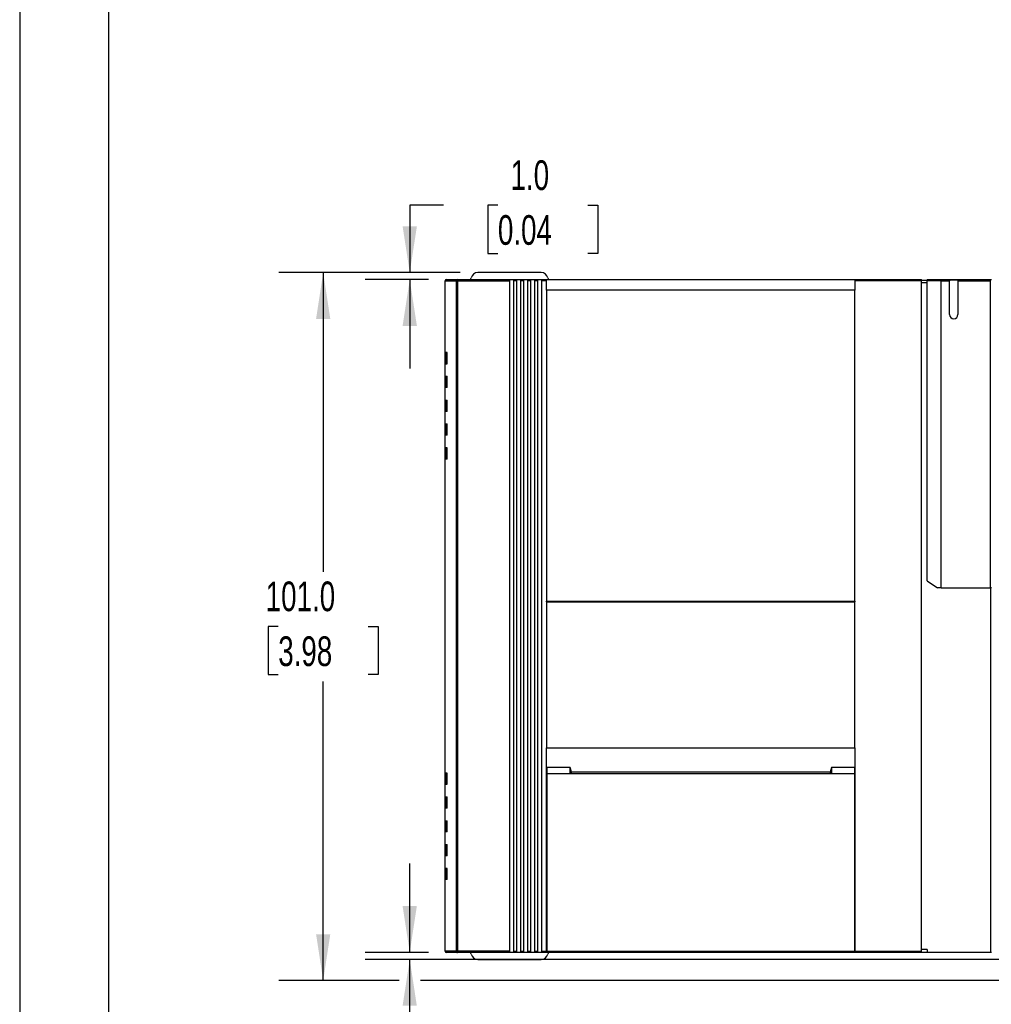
# Model space of a CAD drawing. Header units: millimetres. Extents: x 0 to 559, y 0 to 432.
# Tile 2 of 17: x 0 to 139, y 75 to 216. Entities that reach past the tile are written whole.
import ezdxf

# ---------------------------------------------------------------- set-up
doc = ezdxf.new("R2010")
doc.units = ezdxf.units.MM
doc.header["$LTSCALE"] = 2
doc.layers.add('DIMENSIONS', color=140, linetype='Continuous', lineweight=25)
doc.layers.add('TEXT', color=140, linetype='Continuous', lineweight=25)
doc.styles.add('SLDTEXTSTYLE0', font='TXT', dxfattribs={"width": 0.7})
doc.dimstyles.new('SLDDIMSTYLE0', dxfattribs={"dimtxt": 4.316016, "dimasz": 6.604, "dimexe": 0, "dimexo": 0.0625, "dimgap": 1.079004, "dimtad": 0, "dimtih": 1, "dimtoh": 1, "dimrnd": 1e-09, "dimzin": 4, "dimdsep": 46, "dimtxsty": 'SLDTEXTSTYLE0', "dimsah": 1, "dimcen": 0.09, "dimadec": 0, "dimazin": 1, "dimtfac": 1, "dimtofl": 0, "dimtmove": 0, "dimatfit": 3, "dimfxl": 0, "dimfrac": 2, "dimtolj": 1, "dimtzin": 12, "dimarcsym": 0})
doc.dimstyles.new('SLDDIMSTYLE1', dxfattribs={"dimtxt": 4.316016, "dimasz": 6.604, "dimexe": 0, "dimexo": 0.0625, "dimgap": 1.079004, "dimtad": 0, "dimtih": 1, "dimtoh": 1, "dimrnd": 1e-09, "dimzin": 4, "dimdsep": 46, "dimtxsty": 'SLDTEXTSTYLE0', "dimsah": 1, "dimcen": 0.09, "dimadec": 0, "dimazin": 1, "dimtfac": 1, "dimtmove": 0, "dimatfit": 0, "dimfxl": 0, "dimfrac": 2, "dimtolj": 1, "dimtzin": 12, "dimarcsym": 0})

# ---------------------------------------------------------------- blocks, each defined once
blk = doc.blocks.new('_D')
at = {"layer": 'DIMENSIONS'}
for p, q in [((62.86, 179.83), (36.97, 179.83)), ((43.32, 179.83), (43.32, 137.15)), ((36.9, 129.33), (35.45, 129.33)), ((35.45, 129.33), (35.45, 122.47)), ((49.73, 129.33), (51.18, 129.33)), ((51.18, 129.33), (51.18, 122.47)), ((35.45, 122.47), (36.9, 122.47)), ((51.18, 122.47), (49.73, 122.47)), ((43.32, 78.83), (43.32, 121.5)), ((54.14, 78.83), (36.97, 78.83)), ((152.16, 78.83), (57.19, 78.83))]:
    blk.add_line(p, q, dxfattribs=at)
for points in [[(43.32, 179.83), (42.3, 173.22), (44.33, 173.22)], [(43.32, 78.83), (44.33, 85.43), (42.3, 85.43)]]:
    blk.add_solid(points, dxfattribs=at)
at = {"layer": 'DIMENSIONS', "char_height": 4.233, "attachment_point": 1, "style": 'SLDTEXTSTYLE0'}
for s, insert in [('101.0', (35.11, 135.75)), ('3.98', (36.9, 127.92))]:
    blk.add_mtext(s, dxfattribs=dict(at, insert=insert))
blk = doc.blocks.new('_D_1')
at = {"layer": 'DIMENSIONS'}
for p, q in [((55.67, 82.83), (55.67, 95.53)), ((58.36, 82.83), (49.32, 82.83)), ((147.92, 81.83), (49.32, 81.83)), ((55.67, 63.31), (55.67, 81.83)), ((61.88, 63.31), (55.67, 63.31)), ((69.67, 63.31), (68.22, 63.31)), ((68.22, 63.31), (68.22, 56.45)), ((82.49, 63.31), (83.94, 63.31)), ((83.94, 63.31), (83.94, 56.45)), ((68.22, 56.45), (69.67, 56.45)), ((83.94, 56.45), (82.49, 56.45))]:
    blk.add_line(p, q, dxfattribs=at)
for points in [[(55.67, 82.83), (56.68, 89.43), (54.65, 89.43)], [(55.67, 81.83), (54.65, 75.22), (56.68, 75.22)]]:
    blk.add_solid(points, dxfattribs=at)
at = {"layer": 'DIMENSIONS', "char_height": 4.233, "attachment_point": 1, "style": 'SLDTEXTSTYLE0'}
for s, insert in [('1.0', (71.46, 69.73)), ('0.04', (69.67, 61.91))]:
    blk.add_mtext(s, dxfattribs=dict(at, insert=insert))
blk = doc.blocks.new('_D_3')
at = {"layer": 'DIMENSIONS'}
for p, q in [((60.47, 189.42), (55.67, 189.42)), ((55.67, 189.42), (55.67, 179.83)), ((68.25, 189.42), (66.8, 189.42)), ((66.8, 189.42), (66.8, 182.56)), ((81.08, 189.42), (82.52, 189.42)), ((82.52, 189.42), (82.52, 182.56)), ((66.8, 182.56), (68.25, 182.56)), ((82.52, 182.56), (81.08, 182.56)), ((62.86, 179.83), (49.32, 179.83)), ((58.36, 178.83), (49.32, 178.83)), ((55.67, 178.83), (55.67, 166.13))]:
    blk.add_line(p, q, dxfattribs=at)
for points in [[(55.67, 179.83), (56.69, 186.43), (54.65, 186.43)], [(55.67, 178.83), (54.65, 172.22), (56.69, 172.22)]]:
    blk.add_solid(points, dxfattribs=at)
at = {"layer": 'DIMENSIONS', "char_height": 4.233, "attachment_point": 1, "style": 'SLDTEXTSTYLE0'}
for s, insert in [('1.0', (70.05, 195.84)), ('0.04', (68.25, 188.02))]:
    blk.add_mtext(s, dxfattribs=dict(at, insert=insert))

msp = doc.modelspace()

# ---------------------------------------------------------------- linework, layer by layer
at = {"color": 7, "linetype": 'Continuous'}
msp.add_line((0.005, 431.805), (0.005, 0.005), dxfattribs=at)
for p, q in [((74.405, 179.826), (65.405, 179.826)), ((60.705, 178.626), (62.278, 178.626)), ((60.705, 168.426), (60.705, 178.626)), ((60.905, 178.826), (62.475, 178.826)), ((62.278, 178.626), (62.278, 83.026)), ((62.278, 178.626), (62.346, 178.626)), ((62.346, 178.626), (62.475, 178.626)), ((62.475, 178.826), (62.475, 178.626)), ((62.475, 178.826), (69.955, 178.826)), ((62.475, 178.626), (62.475, 83.026)), ((62.475, 178.626), (69.955, 178.626)), ((69.955, 178.626), (69.955, 178.826)), ((69.955, 178.826), (70.455, 178.826)), ((69.955, 83.026), (69.955, 178.626)), ((70.455, 178.826), (70.455, 178.626)), ((70.455, 178.826), (70.955, 178.826)), ((70.455, 178.626), (70.455, 83.026)), ((70.955, 178.626), (70.455, 178.626)), ((70.955, 178.626), (70.955, 178.826)), ((70.955, 178.826), (71.455, 178.826)), ((70.955, 83.026), (70.955, 178.626)), ((71.455, 178.826), (71.455, 178.626)), ((71.455, 178.826), (71.955, 178.826)), ((71.455, 178.626), (71.455, 83.026)), ((71.955, 178.626), (71.455, 178.626)), ((71.955, 178.626), (71.955, 178.826)), ((71.955, 178.826), (72.455, 178.826)), ((71.955, 83.026), (71.955, 178.626)), ((72.455, 178.826), (72.455, 178.626)), ((72.455, 178.826), (72.955, 178.826)), ((72.455, 178.626), (72.455, 83.026)), ((72.955, 178.626), (72.455, 178.626)), ((72.955, 178.626), (72.955, 178.826)), ((72.955, 178.826), (73.455, 178.826)), ((72.955, 83.026), (72.955, 178.626)), ((73.455, 178.826), (73.455, 178.626)), ((73.455, 178.826), (73.955, 178.826)), ((73.455, 178.626), (73.455, 83.026)), ((73.955, 178.626), (73.455, 178.626)), ((73.955, 178.626), (73.955, 178.826)), ((73.955, 178.826), (74.455, 178.826)), ((73.955, 83.026), (73.955, 178.626)), ((74.455, 178.826), (74.455, 178.626)), ((74.455, 178.826), (75.205, 178.826)), ((74.455, 178.626), (74.455, 83.026)), ((75.205, 178.626), (74.455, 178.626)), ((75.205, 177.326), (75.205, 178.826)), ((75.205, 178.826), (119.205, 178.826)), ((119.205, 178.826), (119.205, 177.326)), ((119.205, 178.826), (128.705, 178.826)), ((128.705, 178.626), (119.205, 178.626)), ((128.705, 178.626), (128.705, 178.826)), ((128.705, 178.763), (129.505, 178.763)), ((128.705, 83.026), (128.705, 178.626)), ((128.705, 178.426), (129.505, 178.426)), ((129.505, 178.826), (131.552, 178.826)), ((131.505, 178.626), (129.505, 178.626)), ((129.505, 135.826), (129.505, 178.626)), ((131.505, 134.826), (131.505, 178.626)), ((131.505, 178.626), (132.705, 178.626)), ((131.552, 178.826), (132.705, 178.826)), ((132.705, 178.826), (132.705, 178.626)), ((132.705, 178.826), (133.905, 178.826)), ((132.705, 178.768), (133.905, 178.768)), ((132.705, 173.826), (132.705, 178.626)), ((133.905, 178.826), (133.905, 178.626)), ((133.905, 178.826), (138.647, 178.826)), ((133.905, 178.626), (138.532, 178.626)), ((133.905, 178.626), (133.905, 173.826)), ((138.532, 134.826), (138.532, 178.626)), ((138.647, 178.826), (138.705, 178.826)), ((75.205, 177.326), (75.205, 132.957)), ((119.205, 177.326), (75.205, 177.326)), ((119.205, 132.957), (119.205, 177.326)), ((61.005, 168.426), (60.705, 168.426)), ((60.705, 166.826), (60.705, 168.426)), ((60.805, 168.426), (60.805, 166.826)), ((61.005, 166.826), (61.005, 168.426)), ((60.705, 165.026), (60.705, 166.826)), ((60.705, 166.826), (61.005, 166.826)), ((60.705, 165.026), (61.005, 165.026)), ((60.705, 163.426), (60.705, 165.026)), ((60.805, 165.026), (60.805, 163.426)), ((61.005, 163.426), (61.005, 165.026)), ((60.705, 161.626), (60.705, 163.426)), ((61.005, 163.426), (60.705, 163.426)), ((60.705, 161.626), (61.005, 161.626)), ((60.705, 160.026), (60.705, 161.626)), ((60.805, 161.626), (60.805, 160.026)), ((61.005, 160.026), (61.005, 161.626)), ((60.705, 158.226), (60.705, 160.026)), ((61.005, 160.026), (60.705, 160.026)), ((60.705, 158.226), (61.005, 158.226)), ((60.705, 156.626), (60.705, 158.226)), ((60.805, 158.226), (60.805, 156.626)), ((61.005, 156.626), (61.005, 158.226)), ((60.705, 154.826), (60.705, 156.626)), ((61.005, 156.626), (60.705, 156.626)), ((61.005, 154.826), (60.705, 154.826)), ((60.705, 153.226), (60.705, 154.826)), ((60.805, 154.826), (60.805, 153.226)), ((61.005, 153.226), (61.005, 154.826)), ((60.705, 108.426), (60.705, 153.226)), ((61.005, 153.226), (60.705, 153.226)), ((129.505, 135.826), (131.005, 134.826)), ((131.505, 134.826), (131.005, 134.826)), ((131.505, 134.826), (138.532, 134.826)), ((138.676, 134.826), (138.532, 134.826)), ((138.555, 134.826), (138.555, 82.826)), ((75.205, 132.957), (119.205, 132.957)), ((75.205, 132.826), (75.205, 132.957)), ((75.205, 132.826), (119.205, 132.826)), ((75.205, 132.826), (75.205, 112.026)), ((119.205, 132.957), (119.205, 132.826)), ((119.205, 112.026), (119.205, 132.826)), ((75.205, 112.026), (119.205, 112.026)), ((75.205, 83.026), (75.205, 112.026)), ((119.205, 111.949), (75.205, 111.949)), ((119.205, 112.026), (119.205, 83.026)), ((61.005, 108.426), (60.705, 108.426)), ((60.705, 106.826), (60.705, 108.426)), ((60.805, 106.826), (60.805, 108.426)), ((61.005, 106.826), (61.005, 108.426)), ((78.565, 109.226), (75.255, 109.226)), ((75.255, 109.226), (75.255, 108.321)), ((75.255, 108.321), (75.255, 83.026)), ((78.565, 108.327), (78.565, 109.227)), ((78.746, 108.526), (78.565, 108.327)), ((115.845, 108.327), (78.565, 108.327)), ((115.664, 108.526), (78.746, 108.526)), ((115.845, 109.226), (115.664, 108.526)), ((115.845, 108.327), (115.664, 108.526)), ((115.845, 109.227), (115.845, 108.327)), ((119.155, 109.226), (115.845, 109.226)), ((119.155, 108.323), (115.845, 108.327)), ((119.155, 109.226), (119.155, 108.323)), ((119.155, 108.323), (119.155, 83.026)), ((60.705, 105.026), (60.705, 106.826)), ((60.705, 106.826), (61.005, 106.826)), ((60.705, 105.026), (61.005, 105.026)), ((60.705, 103.426), (60.705, 105.026)), ((60.805, 103.426), (60.805, 105.026)), ((61.005, 103.426), (61.005, 105.026)), ((60.705, 101.626), (60.705, 103.426)), ((61.005, 103.426), (60.705, 103.426)), ((60.705, 101.626), (61.005, 101.626)), ((60.705, 100.026), (60.705, 101.626)), ((60.805, 100.026), (60.805, 101.626)), ((61.005, 100.026), (61.005, 101.626)), ((60.705, 98.226), (60.705, 100.026)), ((61.005, 100.026), (60.705, 100.026)), ((60.705, 98.226), (61.005, 98.226)), ((60.705, 96.626), (60.705, 98.226)), ((60.805, 96.626), (60.805, 98.226)), ((61.005, 96.626), (61.005, 98.226)), ((60.705, 94.826), (60.705, 96.626)), ((61.005, 96.626), (60.705, 96.626)), ((61.005, 94.826), (60.705, 94.826)), ((60.705, 93.226), (60.705, 94.826)), ((60.805, 93.226), (60.805, 94.826)), ((61.005, 93.226), (61.005, 94.826)), ((60.705, 83.026), (60.705, 93.226)), ((61.005, 93.226), (60.705, 93.226)), ((62.278, 83.026), (60.705, 83.026)), ((62.475, 83.026), (62.278, 83.026)), ((62.475, 83.026), (62.475, 82.826)), ((69.955, 83.026), (62.475, 83.026)), ((69.955, 82.826), (69.955, 83.026)), ((70.455, 83.026), (70.955, 83.026)), ((70.455, 83.026), (70.455, 82.826)), ((70.955, 82.826), (70.955, 83.026)), ((71.455, 83.026), (71.955, 83.026)), ((71.455, 83.026), (71.455, 82.826)), ((71.955, 82.826), (71.955, 83.026)), ((72.455, 83.026), (72.955, 83.026)), ((72.455, 83.026), (72.455, 82.826)), ((72.955, 82.826), (72.955, 83.026)), ((73.455, 83.026), (73.955, 83.026)), ((73.455, 83.026), (73.455, 82.826)), ((73.955, 82.826), (73.955, 83.026)), ((74.455, 83.026), (75.205, 83.026)), ((74.455, 83.026), (74.455, 82.826)), ((75.205, 82.826), (75.205, 83.026)), ((75.255, 82.89), (75.205, 82.89)), ((75.255, 83.026), (119.155, 83.026)), ((75.255, 83.026), (75.255, 82.826)), ((119.155, 82.826), (119.155, 83.026)), ((119.205, 82.89), (119.155, 82.89)), ((119.205, 83.026), (128.705, 83.026)), ((119.205, 83.026), (119.205, 82.826)), ((129.505, 83.226), (128.705, 83.226)), ((128.705, 82.826), (128.705, 83.026)), ((128.705, 82.89), (129.505, 82.89)), ((129.505, 83.226), (129.505, 82.826)), ((62.475, 82.826), (60.905, 82.826)), ((69.955, 82.826), (62.475, 82.826)), ((65.405, 81.826), (74.405, 81.826)), ((70.455, 82.826), (69.955, 82.826)), ((70.955, 82.826), (70.455, 82.826)), ((71.455, 82.826), (70.955, 82.826)), ((71.955, 82.826), (71.455, 82.826)), ((72.455, 82.826), (71.955, 82.826)), ((72.955, 82.826), (72.455, 82.826)), ((73.455, 82.826), (72.955, 82.826)), ((73.955, 82.826), (73.455, 82.826)), ((74.455, 82.826), (73.955, 82.826)), ((75.205, 82.826), (74.455, 82.826)), ((75.255, 82.826), (75.205, 82.826)), ((119.155, 82.826), (75.255, 82.826)), ((119.205, 82.826), (119.155, 82.826)), ((128.705, 82.826), (119.205, 82.826)), ((138.555, 82.826), (129.505, 82.826)), ((138.705, 82.826), (138.555, 82.826))]:
    msp.add_line(p, q)
at = {"flags": 128}
for points in [[(138.532, 178.626), (138.534, 178.665), (138.541, 178.703), (138.552, 178.738), (138.567, 178.771), (138.598, 178.807), (138.647, 178.826)], [(78.565, 108.327), (76.375, 108.325), (75.255, 108.321)], [(78.746, 108.526), (78.616, 109.085), (78.565, 109.226)]]:
    msp.add_lwpolyline(points, dxfattribs=at)
for centre, radius, start, end in [((65.405, 178.826), 1, 90, 166.65764), ((74.405, 178.826), 1, 13.34236, 90), ((60.905, 178.626), 0.2, 90.02433, 179.97567), ((60.905, 178.626), 0.2, 90, 180), ((62.477, 178.627), 0.199, 90.36436, 180.35978), ((64.14, 179.126), 0.3, 270, 346.65764), ((75.67, 179.126), 0.3, 193.34236, 270), ((169.693, 178.726), 40.188, 179.85743, 180.14257), ((131.742, 178.676), 0.243, 141.65174, 191.7832), ((133.305, 173.826), 0.6, 180, 0), ((60.905, 83.026), 0.2, 180, 270), ((62.479, 83.026), 0.201, 179.93859, 224.55164), ((62.476, 83.022), 0.196, 224.54943, 269.93622), ((64.14, 82.526), 0.3, 13.34236, 90), ((65.405, 82.826), 1, 193.34236, 270), ((74.405, 82.826), 1, 270, 346.65764), ((75.67, 82.526), 0.3, 90, 166.65764)]:
    msp.add_arc(centre, radius, start, end)
at = {"layer": 'TEXT'}
msp.add_line((12.7, 419.1), (12.7, 12.7), dxfattribs=at)

# ---------------------------------------------------------------- dimensions: what is measured, and where the dimension line sits
at = {"layer": 'DIMENSIONS'}
for base, p1, p2, dimstyle, picture, middle in [((55.669, 179.826), (60.905, 178.826), (65.405, 179.826), 'SLDDIMSTYLE1', '_D_3', (55.669, 189.42)), ((43.315, 78.826), (65.405, 179.826), (154.705, 78.826), 'SLDDIMSTYLE0', '_D', (43.315, 129.326)), ((55.666, 82.826), (150.465, 81.826), (60.905, 82.826), 'SLDDIMSTYLE1', '_D_1', (55.666, 63.31))]:
    dim = msp.add_linear_dim(base=base, p1=p1, p2=p2, angle=90, dimstyle=dimstyle, dxfattribs=at)
    dim.commit()
    dim.dimension.update_dxf_attribs({"geometry": picture, "text_midpoint": middle, "dimtype": 160})

doc.saveas('drawing.dxf')
